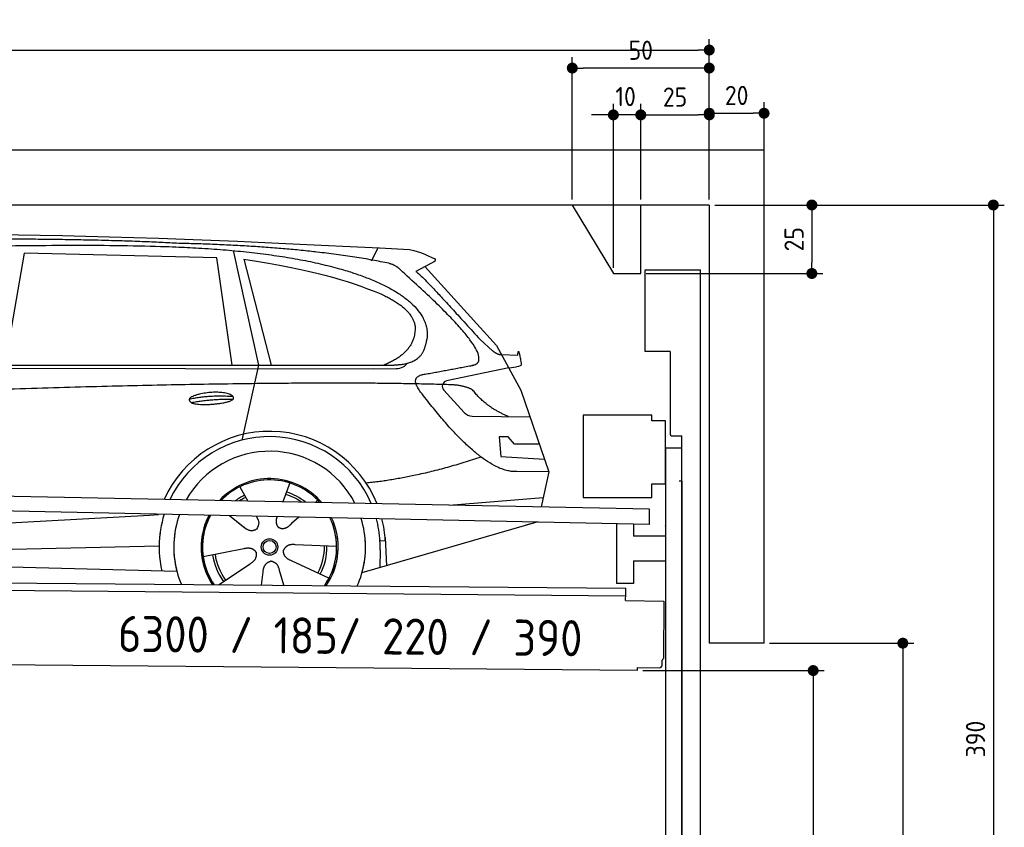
# Model space of a CAD drawing. Header units: millimetres. Extents: x -411 to 6777, y 0 to 6627.
# Tile 6 of 6: x 3183 to 6777, y 3678 to 6627. Entities that reach past the tile are written whole.
import ezdxf

# ---------------------------------------------------------------- set-up
doc = ezdxf.new("R2010")
doc.units = ezdxf.units.MM
doc.layers.add('4', color=3, linetype='Continuous')
for name, color, linetype, lineweight in [('car', 10, 'Continuous', 25), ('Freiraum', 7, 'Continuous', 25), ('Gebäude', 7, 'Continuous', 25), ('Logo', 7, 'Continuous', 25), ('Plattform', 7, 'Continuous', 25), ('Ständer vorne', 7, 'Continuous', 25), ('Tor', 200, 'Continuous', 25)]:
    doc.layers.add(name, color=color, linetype=linetype, lineweight=lineweight)
doc.styles.get("Standard").update_dxf_attribs({"font": 'ISOCP.SHX'})
doc.dimstyles.new('GEN-ISO', dxfattribs={"dimscale": 20, "dimtxt": 3.5, "dimasz": 2, "dimexe": 2, "dimexo": 1, "dimgap": 1.5, "dimtad": 1, "dimdec": 1, "dimlfac": 0.1, "dimdsep": 46, "dimtxsty": 'STANDARD', "dimblk": 'PUNKT', "dimcen": 2, "dimclrd": 256, "dimclre": 256, "dimclrt": 2, "dimadec": 0, "dimazin": 0, "dimtp": 0.1, "dimtm": 0.1, "dimtfac": 0.71, "dimtdec": 1, "dimtmove": 2, "dimatfit": 3, "dimldrblk": 'PUNKT', "dimfxl": 2, "dimtolj": 1, "dimarcsym": 0})

# ---------------------------------------------------------------- blocks, each defined once
blk = doc.blocks.new('PUNKT')
at = {"layer": '4', "color": 0, "linetype": 'ByBlock'}
blk.add_line((-0.5, 0), (-1, 0), dxfattribs=at)
at = {"layer": '4', "color": 0, "linetype": 'ByBlock', "const_width": 0.5}
blk.add_lwpolyline([(-0.25, 0, 1), (0.25, 0, 1)], format="xyb", close=True, dxfattribs=at)
blk = doc.blocks.new('*D129')
at = {"layer": '4', "lineweight": -2, "transparency": 16777216}
for p, q in [((5720, 5950), (6776.9, 5950)), ((6736.9, 5910), (6736.9, 2090)), ((6295.4, 2050), (6776.9, 2050))]:
    blk.add_line(p, q, dxfattribs=at)
at = {"layer": 'Defpoints', "color": 0, "transparency": 16777216}
for p in [(5700, 5950), (6275.4, 2050), (6736.9, 2050)]:
    blk.add_point(p, dxfattribs=at)
at = {"layer": '4', "lineweight": -2, "transparency": 16777216, "xscale": 40, "yscale": 40, "zscale": 40}
for p, rotation in [((6736.9, 5950), 90), ((6736.9, 2050), 270)]:
    blk.add_blockref('PUNKT', p, dxfattribs=dict(at, rotation=rotation))
at = {"layer": '4', "color": 2, "transparency": 16777216, "insert": (6671.9, 4000), "char_height": 70, "attachment_point": 5, "rotation": 90}
blk.add_mtext('390', dxfattribs=at)
blk = doc.blocks.new('*D131')
at = {"layer": '4', "lineweight": -2, "transparency": 16777216}
for p, q in [((5920, 4350), (6446.5, 4350)), ((6406.5, 4310), (6406.5, 2090)), ((6295.4, 2050), (6446.5, 2050))]:
    blk.add_line(p, q, dxfattribs=at)
at = {"layer": 'Defpoints', "color": 0, "transparency": 16777216}
for p in [(5900, 4350), (6275.4, 2050), (6406.5, 2050)]:
    blk.add_point(p, dxfattribs=at)
at = {"layer": '4', "lineweight": -2, "transparency": 16777216, "xscale": 40, "yscale": 40, "zscale": 40}
for p, rotation in [((6406.5, 4350), 90), ((6406.5, 2050), 270)]:
    blk.add_blockref('PUNKT', p, dxfattribs=dict(at, rotation=rotation))
at = {"layer": '4', "color": 2, "transparency": 16777216, "insert": (6341.5, 3200), "char_height": 70, "attachment_point": 5, "rotation": 90}
blk.add_mtext('H2', dxfattribs=at)
blk = doc.blocks.new('*D132')
at = {"layer": '4', "lineweight": -2, "transparency": 16777216}
for p, q in [((200, 5820.9), (200, 6555.8)), ((5700, 6020.9), (5700, 6555.8)), ((240, 6515.8), (5660, 6515.8))]:
    blk.add_line(p, q, dxfattribs=at)
at = {"layer": 'Defpoints', "color": 0, "transparency": 16777216}
for p in [(5700, 6515.8), (5700, 6000.9), (200, 5800.9)]:
    blk.add_point(p, dxfattribs=at)
at = {"layer": '4', "lineweight": -2, "transparency": 16777216, "xscale": 40, "yscale": 40, "zscale": 40, "rotation": 180}
blk.add_blockref('PUNKT', (200, 6515.8), dxfattribs=at)
at = {"layer": '4', "lineweight": -2, "transparency": 16777216, "xscale": 40, "yscale": 40, "zscale": 40}
blk.add_blockref('PUNKT', (5700, 6515.8), dxfattribs=at)
at = {"layer": '4', "color": 2, "transparency": 16777216, "insert": (2950, 6580.8), "char_height": 70, "attachment_point": 5}
blk.add_mtext('550', dxfattribs=at)
blk = doc.blocks.new('*D133')
at = {"layer": '4', "lineweight": -2, "transparency": 16777216}
for p, q in [((5457.5, 4250), (6119.3, 4250)), ((6079.3, 4210), (6079.3, 2090)), ((6099.3, 2050), (6119.3, 2050))]:
    blk.add_line(p, q, dxfattribs=at)
at = {"layer": 'Defpoints', "color": 0, "transparency": 16777216}
for p in [(5437.5, 4250), (6079.3, 2050), (6079.3, 2050)]:
    blk.add_point(p, dxfattribs=at)
at = {"layer": '4', "lineweight": -2, "transparency": 16777216, "xscale": 40, "yscale": 40, "zscale": 40}
for p, rotation in [((6079.3, 4250), 90), ((6079.3, 2050), 270)]:
    blk.add_blockref('PUNKT', p, dxfattribs=dict(at, rotation=rotation))
at = {"layer": '4', "color": 2, "transparency": 16777216, "insert": (6004.7, 2959.2), "char_height": 70, "attachment_point": 5, "rotation": 90}
blk.add_mtext('220', dxfattribs=at)
blk = doc.blocks.new('*D134')
at = {"layer": '4', "lineweight": -2, "transparency": 16777216}
for p, q in [((5450, 6121.3), (5450, 6319.1)), ((5700, 6120.9), (5700, 6319.1)), ((5490, 6279.1), (5660, 6279.1))]:
    blk.add_line(p, q, dxfattribs=at)
at = {"layer": 'Defpoints', "color": 0, "transparency": 16777216}
for p in [(5700, 6279.1), (5450, 6101.3), (5700, 6100.9)]:
    blk.add_point(p, dxfattribs=at)
at = {"layer": '4', "lineweight": -2, "transparency": 16777216, "xscale": 40, "yscale": 40, "zscale": 40, "rotation": 180}
blk.add_blockref('PUNKT', (5450, 6279.1), dxfattribs=at)
at = {"layer": '4', "lineweight": -2, "transparency": 16777216, "xscale": 40, "yscale": 40, "zscale": 40}
blk.add_blockref('PUNKT', (5700, 6279.1), dxfattribs=at)
at = {"layer": '4', "color": 2, "transparency": 16777216, "insert": (5575, 6344.2), "char_height": 70, "attachment_point": 5}
blk.add_mtext('25', dxfattribs=at)
blk = doc.blocks.new('*D135')
at = {"layer": '4', "lineweight": -2, "transparency": 16777216}
for p, q in [((5200, 5970), (5200, 6490.1)), ((5700, 5970), (5700, 6490.1)), ((5660, 6450.1), (5240, 6450.1))]:
    blk.add_line(p, q, dxfattribs=at)
at = {"layer": 'Defpoints', "color": 0, "transparency": 16777216}
for p in [(5200, 6450.1), (5200, 5950), (5700, 5950)]:
    blk.add_point(p, dxfattribs=at)
at = {"layer": '4', "lineweight": -2, "transparency": 16777216, "xscale": 40, "yscale": 40, "zscale": 40, "rotation": 180}
blk.add_blockref('PUNKT', (5200, 6450.1), dxfattribs=at)
at = {"layer": '4', "lineweight": -2, "transparency": 16777216, "xscale": 40, "yscale": 40, "zscale": 40}
blk.add_blockref('PUNKT', (5700, 6450.1), dxfattribs=at)
at = {"layer": '4', "color": 2, "transparency": 16777216, "insert": (5450, 6515.1), "char_height": 70, "attachment_point": 5}
blk.add_mtext('50', dxfattribs=at)
blk = doc.blocks.new('*D136')
at = {"layer": '4', "lineweight": -2, "transparency": 16777216}
for p, q in [((5720, 5950), (6114.4, 5950)), ((6074.4, 5910), (6074.4, 5740)), ((5470, 5700), (6114.4, 5700))]:
    blk.add_line(p, q, dxfattribs=at)
at = {"layer": 'Defpoints', "color": 0, "transparency": 16777216}
for p in [(5700, 5950), (5450, 5700), (6074.4, 5700)]:
    blk.add_point(p, dxfattribs=at)
at = {"layer": '4', "lineweight": -2, "transparency": 16777216, "xscale": 40, "yscale": 40, "zscale": 40}
for p, rotation in [((6074.4, 5950), 90), ((6074.4, 5700), 270)]:
    blk.add_blockref('PUNKT', p, dxfattribs=dict(at, rotation=rotation))
at = {"layer": '4', "color": 2, "transparency": 16777216, "insert": (6009.4, 5825), "char_height": 70, "attachment_point": 5, "rotation": 90}
blk.add_mtext('25', dxfattribs=at)
blk = doc.blocks.new('*D137')
at = {"layer": '4', "lineweight": -2, "transparency": 16777216}
for p, q in [((5350, 5720), (5350, 6319.1)), ((5450, 5970), (5450, 6319.1)), ((5310, 6279.1), (5270, 6279.1)), ((5450, 6279.1), (5350, 6279.1)), ((5490, 6279.1), (5530, 6279.1))]:
    blk.add_line(p, q, dxfattribs=at)
at = {"layer": 'Defpoints', "color": 0, "transparency": 16777216}
for p in [(5350, 6279.1), (5450, 5950), (5350, 5700)]:
    blk.add_point(p, dxfattribs=at)
at = {"layer": '4', "lineweight": -2, "transparency": 16777216, "xscale": 40, "yscale": 40, "zscale": 40}
blk.add_blockref('PUNKT', (5350, 6279.1), dxfattribs=at)
at = {"layer": '4', "lineweight": -2, "transparency": 16777216, "xscale": 40, "yscale": 40, "zscale": 40, "rotation": 180}
blk.add_blockref('PUNKT', (5450, 6279.1), dxfattribs=at)
at = {"layer": '4', "color": 2, "transparency": 16777216, "insert": (5394.7, 6346.1), "char_height": 70, "attachment_point": 5}
blk.add_mtext('10', dxfattribs=at)
blk = doc.blocks.new('Car')
at = {"layer": 'car'}
for p, q in [((4414.6, 5786.7), (4438.4, 5834.2)), ((3080.4, 5393.1), (3147.5, 5802.9)), ((3849.2, 5793), (3147.5, 5802.9)), ((3908.7, 5401.1), (3849.2, 5793)), ((3909.3, 5819.5), (4005.9, 5402.1)), ((3948.8, 5788.8), (4051.9, 5402.5)), ((4646.1, 5788.1), (4576, 5748.9)), ((4609.3, 5767.5), (4873.6, 5481.6)), ((4813.3, 5502.6), (4858.9, 5462.8)), ((4873.6, 5481.6), (4964.2, 5319.4)), ((4891.5, 5449.6), (4951.7, 5447.5)), ((1781.6, 5371.7), (4424.9, 5392.7)), ((1828.5, 5381), (4480.4, 5406.7)), ((4005.9, 5402.1), (3947.5, 5127.8)), ((4424.9, 5392.7), (4507.8, 5394.1)), ((4918.9, 5400.5), (4692.5, 5350.6)), ((4918.9, 5400.5), (4946.6, 5404.5)), ((4964.2, 5319.4), (5068.6, 5021.8)), ((4682.1, 5317.5), (4757.2, 5236.3)), ((4786.4, 5223.4), (4998.2, 5222.6)), ((4918.9, 5148.5), (4886.3, 5148.5)), ((4886.3, 5148.5), (4893.1, 5077)), ((4942.7, 5122.7), (4918.9, 5148.5)), ((5033.2, 5122.7), (4942.7, 5122.7)), ((4893.1, 5077), (5052.2, 5068.5)), ((5068.6, 5021.8), (4951.7, 5022.2)), ((5068.6, 5021.8), (5042, 4893.8)), ((4123.6, 4973), (4098.7, 4904)), ((3941.5, 4957.6), (3971, 4905.4)), ((4706, 4897.5), (5049.1, 4928.4)), ((3969.7, 4907.8), (3971, 4905.4)), ((4225.7, 4911.2), (4218, 4902.7)), ((3612.9, 4851.2), (3645.4, 4853.2)), ((1743.9, 4731.9), (3612.9, 4851.2)), ((3904.8, 4851.6), (3956.4, 4811.5)), ((3905, 4851.6), (3965.7, 4804.4)), ((4002, 4850.5), (4008.2, 4839.5)), ((4079.1, 4849.6), (4075.4, 4839.2)), ((4157.9, 4848.6), (4131.2, 4824.6)), ((5026, 4838.4), (4390, 4647)), ((5030.7, 4839.8), (4987, 4826.7)), ((4296.7, 4742.7), (4145.3, 4747.7)), ((4474, 4765.1), (4454.7, 4763.9)), ((4473.2, 4777.1), (4479.8, 4674)), ((1763.7, 4680), (3649.1, 4738.6)), ((3809.5, 4701.5), (3957.9, 4731.8)), ((4455.5, 4731.4), (4454.4, 4666.4)), ((1665.2, 4681.7), (3714.2, 4647)), ((3866.7, 4598.9), (3981.2, 4676.5)), ((4269.5, 4626.5), (4131.7, 4689.2)), ((4023.8, 4599), (4029.3, 4647.4)), ((4104.6, 4599), (4089.1, 4652.5))]:
    blk.add_line(p, q, dxfattribs=at)
for radius in [30.1, 23.6]:
    blk.add_circle((4051.7, 4738.7), radius, dxfattribs=at)
for centre, radius, start, end in [((4696.8, 5331), 20, 102.4358, 222.7473), ((4786.6, 5263.4), 40, 222.7473, 269.7861), ((4052.1, 4738.2), 422.7, 22.5487, 156.2143), ((4052.1, 4738.2), 403.4, 23.7263, 155.0367), ((4052.1, 4738.2), 350, 27.7494, 151.0136), ((4052.1, 4738.2), 250, 41.078, 137.685), ((4052.1, 4738.2), 250, 41.078, 137.685), ((4052.1, 4738.2), 250, 41.078, 137.685), ((4051.7, 4738.7), 245, 41.9641, 136.7989), ((4051.7, 4738.7), 209.6, 116.262, 127.1225), ((4051.7, 4738.7), 200.6, 55.0934, 73.5463), ((4051.7, 4738.7), 209.6, 51.6404, 73.3995), ((4051.7, 4738.7), 200.6, 116.1152, 123.6695), ((4051.7, 4738.7), 245, 41.9641, 44.7348), ((4052.1, 4738.2), 422.7, 164.0109, 164.2126), ((4052.1, 4738.2), 422.7, 164.0109, 164.2126), ((4052.1, 4738.2), 403.4, 163.2593, 179.9464), ((4052.1, 4738.2), 403.4, 163.2593, 179.9464), ((4052.1, 4738.2), 350, 160.7243, 195.1055), ((4052.1, 4738.2), 350, 160.7243, 195.1055), ((4052.1, 4738.2), 250, 152.8016, 213.8648), ((4052.1, 4738.2), 250, 152.8016, 213.4506), ((4052.1, 4738.2), 250, 152.8016, 213.4506), ((4051.7, 4738.7), 245, 152.3519, 188.7348), ((4051.7, 4738.7), 245, 152.3519, 188.7348), ((4052.1, 4738.2), 250, 326.1848, 25.8498), ((4052.1, 4738.2), 250, 326.1848, 25.8498), ((4051.7, 4738.7), 245, 0.9266, 26.2995), ((4052.1, 4738.2), 350, 344.8945, 17.9271), ((4052.1, 4738.2), 350, 344.8945, 17.9271), ((4052.1, 4738.2), 403.4, 3.6504, 15.3921), ((4052.1, 4738.2), 403.4, 3.6504, 15.3921), ((4052.1, 4738.2), 422.7, 3.6504, 14.6404), ((4052.1, 4738.2), 422.7, 3.6504, 14.6404), ((4052.1, 4738.2), 403.4, 173.0827, 193.1146), ((4052.1, 4738.2), 350, 172.1254, 203.4635), ((4052.1, 4738.2), 250, 169.2195, 213.8648), ((4051.7, 4738.7), 245, 169.1336, 214.8006), ((4051.7, 4738.7), 200.6, 332.1152, 1.5463), ((4051.7, 4738.7), 245, 325.2489, 9.5178), ((4052.1, 4738.2), 250, 326.1848, 9.4319), ((4052.1, 4738.2), 350, 336.586, 6.526), ((4052.1, 4738.2), 403.4, 359.0315, 5.5686), ((4052.1, 4738.2), 422.7, 3.6504, 3.7403), ((4051.7, 4738.7), 209.6, 188.262, 217.3995), ((4051.7, 4738.7), 200.6, 188.1152, 217.5463), ((4051.7, 4738.7), 209.6, 332.262, 1.3995)]:
    blk.add_arc(centre, radius, start, end, dxfattribs=at)
for points, degree in [([(2207.4, 5822.9), (2494.4, 5887.1), (3379.5, 5881.9), (4552, 5829.4)], 3), ([(3702.1, 5844.3), (3353.8, 5860.5), (2737.9, 5850.1)], 2), ([(4477.7, 5778.3), (4176.6, 5838.2), (3702.1, 5844.3)], 2), ([(4552, 5829.4), (4598.9, 5820.4), (4607.8, 5812.2), (4645.3, 5796.7)], 3), ([(3948.8, 5788.8), (4203.2, 5752.2), (4316.7, 5717.5), (4450, 5666.1)], 3), ([(4646.1, 5788.1), (4647.7, 5789.7), (4648.4, 5792.8), (4647.8, 5795.6), (4645.3, 5796.7)], 4), ([(4527.4, 5748), (4509.3, 5769.7), (4477.7, 5778.3)], 2), ([(4792.3, 5410), (4881.4, 5438.8), (4527.4, 5748)], 2), ([(4576, 5748.9), (4583.8, 5753.3), (4813.3, 5502.6)], 2), ([(4450, 5666.1), (4564.6, 5615.1), (4575.4, 5550.1)], 2), ([(4575.4, 5550.1), (4581, 5455.6), (4463.7, 5406.5)], 2), ([(4480.4, 5406.7), (4530.4, 5407.1), (4603.4, 5412.5), (4611.1, 5459.4), (4619.4, 5502.6)], 4), ([(4858.9, 5462.8), (4867.2, 5455.6), (4880.5, 5448), (4889.6, 5448), (4891.5, 5449.6)], 4), ([(4579, 5427.2), (4579, 5427.3), (4579.1, 5427.3), (4579.2, 5427.3)], 3), ([(4951.7, 5447.5), (4952.9, 5486.4), (4964.3, 5412.2)], 2), ([(4507.8, 5394.1), (4527, 5394.9), (4541.8, 5404), (4549, 5414.3)], 3), ([(4964.3, 5412.2), (4964.5, 5408.5), (4959, 5406.8), (4946.6, 5404.5)], 3), ([(4598.1, 5309.2), (4553.7, 5367.5), (4613.6, 5374.7)], 2), ([(4699.6, 5337), (3823, 5357.3), (1391, 5222.9)], 2), ([(4787.5, 5319.4), (4750.1, 5337.5), (4699.6, 5337)], 2), ([(4918.9, 5222.9), (4833.3, 5258), (4787.5, 5319.4)], 2), ([(3754.2, 5276.2), (3829.6, 5293.1), (3913.2, 5287.3)], 2), ([(4951.7, 5022.2), (4826, 5014), (4598.1, 5309.2)], 2), ([(3761.4, 5263.4), (3835.4, 5278), (3913.3, 5277.2)], 2), ([(4819.8, 5073.6), (4595.1, 4996.1), (4402.3, 4974.9)], 2), ([(3956.6, 4811.5), (3980.1, 4789.8), (4003.3, 4803.3)], 2), ([(4145.3, 4747.7), (4113.6, 4751.4), (4102.8, 4726.8)], 2), ([(3957.9, 4731.8), (3988.6, 4740.8), (4003.3, 4718.4)], 2), ([(3981.2, 4676.5), (4009.1, 4692.2), (4003.3, 4718.4)], 2), ([(4131.7, 4689.2), (4101.5, 4700), (4102.8, 4726.8)], 2), ([(4029.3, 4647.4), (4030.2, 4679.4), (4056.1, 4686.5)], 2), ([(4089.1, 4652.5), (4082.8, 4683.8), (4056.1, 4686.5)], 2)]:
    blk.add_open_spline(points, degree=degree, dxfattribs=at)
for points, degree, knots in [([(2377.1, 5810.7), (2403.6, 5813), (2543, 5816.1), (3564.3, 5845.6), (4184.5, 5844.9), (4641.5, 5676.4), (4619.4, 5502.6)], 4, [0.0821318, 0.0821318, 0.0821318, 0.0821318, 0.0821318, 0.258851, 0.508851, 1, 1, 1, 1, 1]), ([(4613.6, 5374.7), (4780.3, 5407.3), (4783.1, 5407.9), (4791.4, 5409.8), (4792.3, 5410)], 1, [0.1611508, 0.1611508, 1, 1.0196119, 1.078724, 1.0847856, 1.0847856]), ([(3761.4, 5263.4), (3737.8, 5279.7), (3783.2, 5295.5), (3865.9, 5315.7), (3958.9, 5282.6), (3896.9, 5258.8), (3787.8, 5251.6), (3766.3, 5260.4), (3761.4, 5263.4)], 5, [0, 0, 0, 0, 0, 0, 0.300106, 0.500106, 0.700106, 1, 1, 1, 1, 1, 1]), ([(4008.2, 4839.5), (4009.9, 4835.4), (4010.9, 4831.5), (4011.2, 4827.6), (4012, 4819), (4009.3, 4810.9), (4003.3, 4803.3)], 3, [0.2167758, 0.2167758, 0.2167758, 0.2167758, 0.4600873, 0.4600873, 0.4600873, 1, 1, 1, 1]), ([(4075.4, 4839.2), (4074.9, 4836.1), (4074.7, 4833.1), (4074.7, 4830.1), (4075.1, 4827.3), (4075.9, 4821.6), (4078, 4816.2), (4081.6, 4811.7), (4086.5, 4808.7)], 4, [0.3191838, 0.3191838, 0.3191838, 0.3191838, 0.3191838, 0.5438253, 0.5438253, 0.5438253, 0.5438253, 1, 1, 1, 1, 1]), ([(4131.2, 4824.6), (4131.2, 4824.6), (4131.2, 4824.6), (4131.2, 4824.6), (4131.2, 4824.6), (4122.2, 4814.8), (4111.6, 4804.7), (4097.3, 4802.2), (4086.5, 4808.7)], 4, [-0.000003, -0.000003, -0.000003, -0.000003, -0.000003, 0, 0, 0, 0, 1, 1, 1, 1, 1])]:
    blk.add_open_spline(points, degree=degree, knots=knots, dxfattribs=at)
blk = doc.blocks.new('*D143')
at = {"layer": '4', "lineweight": -2, "transparency": 16777216}
for p, q in [((5700, 5970), (5700, 6325.1)), ((5900, 6120.8), (5900, 6325.1)), ((5740, 6285.1), (5860, 6285.1))]:
    blk.add_line(p, q, dxfattribs=at)
at = {"layer": 'Defpoints', "color": 0, "transparency": 16777216}
for p in [(5900, 6285.1), (5900, 6100.8), (5700, 5950)]:
    blk.add_point(p, dxfattribs=at)
at = {"layer": '4', "lineweight": -2, "transparency": 16777216, "xscale": 40, "yscale": 40, "zscale": 40, "rotation": 180}
blk.add_blockref('PUNKT', (5700, 6285.1), dxfattribs=at)
at = {"layer": '4', "lineweight": -2, "transparency": 16777216, "xscale": 40, "yscale": 40, "zscale": 40}
blk.add_blockref('PUNKT', (5900, 6285.1), dxfattribs=at)
at = {"layer": '4', "color": 2, "transparency": 16777216, "insert": (5800, 6350.1), "char_height": 70, "attachment_point": 5}
blk.add_mtext('20', dxfattribs=at)
blk = doc.blocks.new('Plattform OG 6200 550')
at = {"layer": 'Plattform'}
for p, q in [((5482.3, 4839.6), (348.5, 4942)), ((5481.2, 4783.6), (347.5, 4891)), ((5481.2, 4783.6), (5482.3, 4839.5)), ((5361.5, 4786.1), (5361.5, 4568.3)), ((5423.5, 4784.7), (5423.5, 4740.8)), ((5539.9, 4740.8), (5423.5, 4740.8)), ((5423.5, 4650.8), (5423.5, 4568.3)), ((5423.5, 4650.8), (5539.9, 4650.8)), ((440.2, 4593.6), (5395, 4550.4)), ((446, 4566.5), (5394.8, 4523.4)), ((5423.5, 4568.3), (5361.5, 4568.3)), ((5394.7, 4506.2), (5394.9, 4530.2)), ((5394.9, 4530.2), (5395, 4545.2)), ((5395, 4545.2), (5395, 4550.4)), ((5394.7, 4506.2), (5534.1, 4503)), ((5534.1, 4503), (5532.3, 4294)), ((5437.5, 4250), (372.6, 4294.2)), ((5527.6, 4270.1), (5527.8, 4288.2)), ((5437.5, 4250), (5437.5, 4260.8)), ((5437.5, 4260.8), (5517.5, 4260.1))]:
    blk.add_line(p, q, dxfattribs=at)
for centre, radius, start, end in [((5526.2, 4294.1), 6.08, 284.5689, 358.9086), ((5517.6, 4270.1), 10, 269.5, 359.5)]:
    blk.add_arc(centre, radius, start, end, dxfattribs=at)
blk = doc.blocks.new('Ständer vorne ab 340')
at = {"layer": 'Ständer vorne'}
for p, q in [((5240, 5182), (5240, 4882)), ((5490, 5182), (5240, 5182)), ((5490, 5162), (5490, 5182)), ((5540, 5162), (5490, 5162)), ((5540, 4932), (5540, 5162)), ((5540.2, 5062), (5539.8, 5062)), ((5540, 5062), (5540, 2050)), ((5600, 5062), (5540, 5062)), ((5600, 2048.7), (5600, 5062)), ((5490, 4882), (5490, 4932)), ((5490, 4932), (5540, 4932)), ((5240, 4882), (5490, 4882)), ((5540, 4777.4), (5540, 4778.4)), ((5511.2, 2045), (5511.2, 2037)), ((5595.1, 2045), (5511.2, 2045)), ((5511.2, 2037), (5600, 2037)), ((5600, 2037), (5600, 2040))]:
    blk.add_line(p, q, dxfattribs=at)
blk = doc.blocks.new('Tor ab 370 Gebäude')
at = {"layer": 'Tor'}
for p, q in [((5465.6, 5414.5), (5465.6, 5713)), ((5465.6, 5713), (5668, 5713)), ((5668, 2037), (5668, 5713)), ((5557, 5414.5), (5465.6, 5414.5)), ((5557, 5414.5), (5557, 5113)), ((5562, 5107.1), (5600, 5107)), ((5600, 4942), (5600, 5107)), ((5600, 4942), (5590, 4942)), ((5600, 4942), (5600, 2037)), ((5600, 2037), (5600, 4942)), ((5668, 2037), (5600, 2037))]:
    blk.add_line(p, q, dxfattribs=at)
blk.add_arc((5563, 5113), 6, 180, 260.4059, dxfattribs=at)
blk = doc.blocks.new('Gebäude_390_GT185')
at = {"layer": 'Freiraum'}
blk.add_lwpolyline([(5200, 5950), (5350, 5700), (5450, 5700), (5450, 5950)], dxfattribs=at)
at = {"layer": 'Gebäude'}
for p, q in [((5900, 6150), (0, 6150)), ((5900, 4350), (5900, 6150)), ((5700, 5950), (200, 5950)), ((5700, 5950), (5700, 4350)), ((5900, 4350), (5700, 4350))]:
    blk.add_line(p, q, dxfattribs=at)

msp = doc.modelspace()

# ---------------------------------------------------------------- block references
msp.add_blockref('Gebäude_390_GT185', (0, 0))
at = {"layer": 'car', "rotation": 359.4752422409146}
msp.add_blockref('Car', (0, 0), dxfattribs=at)
at = {"layer": 'Plattform'}
msp.add_blockref('Plattform OG 6200 550', (0, 0), dxfattribs=at)
at = {"layer": 'Ständer vorne'}
msp.add_blockref('Ständer vorne ab 340', (0, 0), dxfattribs=at)
at = {"layer": 'Tor', "linetype": 'ByBlock'}
msp.add_blockref('Tor ab 370 Gebäude', (0, 0), dxfattribs=at)

# ---------------------------------------------------------------- texts
at = {"layer": 'Logo'}
msp.add_text('6300 / 185/ 220 / 390', height=132, rotation=359.44187, dxfattribs=at).set_placement((3540.92, 4318.37))

# ---------------------------------------------------------------- dimensions: what is measured, and where the dimension line sits
at = {"layer": '4'}
for base, p1, p2, override, picture, middle in [((5700, 6515.8), (200, 5800.88), (5700, 6000.88), {"dimtdec": 3, "dimtolj": 0}, '*D132', (2950, 6580.8)), ((5200, 6450.12), (5700, 5950), (5200, 5950), {"dimtdec": 3, "dimtolj": 0}, '*D135', (5450, 6515.12)), ((5700, 6279.15), (5449.99, 6101.29), (5700, 6100.88), {"dimtdec": 3, "dimtolj": 0}, '*D134', (5575, 6344.16)), ((5900, 6285.09), (5700, 5950), (5900, 6100.82), {"dimtol": 0, "dimlim": 0, "dimtp": 0.1, "dimtm": 0.1, "dimtfac": 0.71, "dimtdec": 3, "dimtolj": 0, "dimtzin": 8}, '*D143', (5800, 6350.1))]:
    dim = msp.add_linear_dim(base=base, p1=p1, p2=p2, dimstyle='GEN-ISO', override=override, dxfattribs=at)
    dim.commit()
    dim.dimension.update_dxf_attribs({"geometry": picture, "text_midpoint": middle})
dim = msp.add_linear_dim(base=(5350, 6279.15), p1=(5449.99, 5950), p2=(5350, 5700), dimstyle='GEN-ISO', override={"dimtdec": 3, "dimtolj": 0}, dxfattribs=at)
dim.commit()
dim.dimension.update_dxf_attribs({"geometry": '*D137', "text_midpoint": (5394.75, 6346.13), "dimtype": 160})
for base, p2, override, picture, middle in [((6074.39, 5700), (5450, 5700), {"dimtdec": 3, "dimtolj": 0}, '*D136', (6009.39, 5825)), ((6736.86, 2050), (6275.45, 2050), {"dimdec": 0, "dimtdec": 3, "dimtolj": 0}, '*D129', (6671.86, 4000))]:
    dim = msp.add_linear_dim(base=base, p1=(5700, 5950), p2=p2, angle=90, dimstyle='GEN-ISO', override=override, dxfattribs=at)
    dim.commit()
    dim.dimension.update_dxf_attribs({"geometry": picture, "text_midpoint": middle})
dim = msp.add_linear_dim(base=(6406.55, 2050), p1=(5900, 4350), p2=(6275.45, 2050), angle=90, text='H2', dimstyle='GEN-ISO', override={"dimdec": 0, "dimtdec": 3, "dimtolj": 0}, dxfattribs=at)
dim.commit()
dim.dimension.update_dxf_attribs({"geometry": '*D131', "text_midpoint": (6341.54, 3200)})
dim = msp.add_linear_dim(base=(6079.31, 2050), p1=(5437.5, 4249.97), p2=(6079.31, 2050), angle=90, dimstyle='GEN-ISO', override={"dimtdec": 3, "dimtolj": 0}, dxfattribs=at)
dim.commit()
dim.dimension.update_dxf_attribs({"geometry": '*D133', "text_midpoint": (6004.71, 2959.23), "dimtype": 160})

doc.saveas('drawing.dxf')
